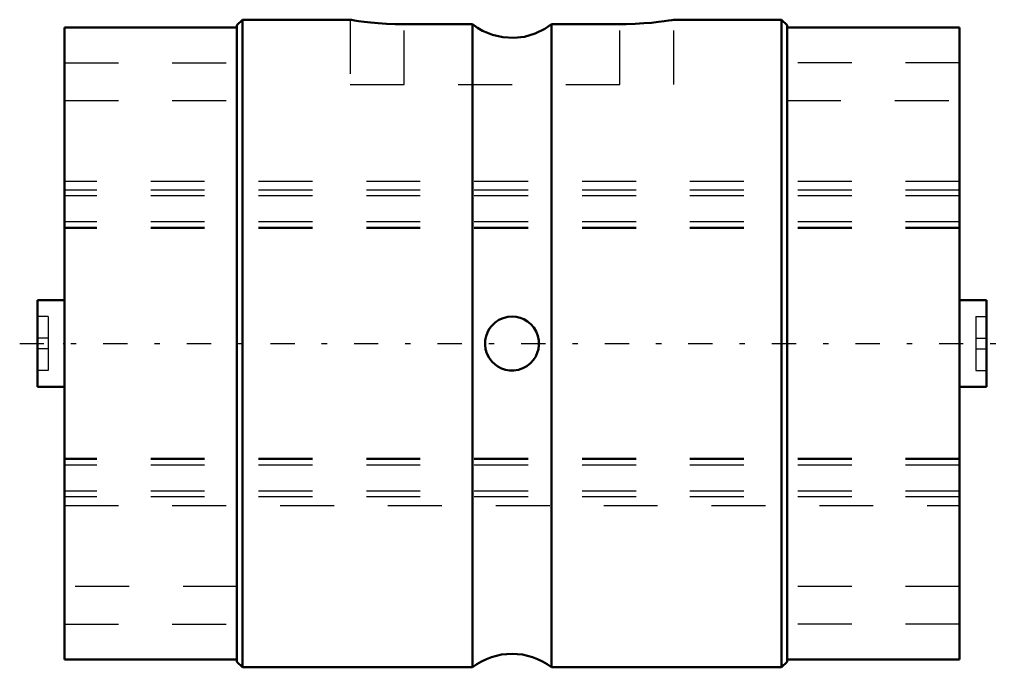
# Model space of a CAD drawing. Header units: millimetres. Extents: x -0.8 to 17.4, y -6 to 6.
import ezdxf

# ---------------------------------------------------------------- set-up
doc = ezdxf.new("R2010")
doc.units = ezdxf.units.MM
doc.linetypes.add('Center', pattern=[1.5, 0.45, -0.5, 0.05, -0.5])
doc.linetypes.add('Dashed', pattern=[2, 1, -1])
for name, color, linetype, lineweight in [('2d ConnectionPoints', 7, 'Continuous', 50), ('AM_0', 7, 'Continuous', 50), ('AM_7', 7, 'Center', 25), ('AM_9', 6, 'Dashed', 25)]:
    doc.layers.add(name, color=color, linetype=linetype, lineweight=lineweight)

# ---------------------------------------------------------------- blocks, each defined once
blk = doc.blocks.new('1_1LT6X_Cylindar_0_in_LT6X_16_6L_00__0')
at = {"layer": 'AM_0'}
for p, q in [((0, 5.858), (0, -5.858)), ((3.2, 5.858), (0, 5.858)), ((3.3, 6), (3.2, 5.9)), ((3.2, 5.9), (3.2, -5.9)), ((5.303, 6), (3.3, 6)), ((3.3, 6), (3.3, -6)), ((7.567, 5.916), (6.3, 5.916)), ((7.567, -6), (7.567, 5.916)), ((10.3, 5.916), (9.033, 5.916)), ((9.033, 5.916), (9.033, -6)), ((13.3, 6), (11.297, 6)), ((13.4, 5.9), (13.3, 6)), ((13.3, 6), (13.3, -6)), ((13.4, 5.9), (13.4, -5.9)), ((13.4, 5.858), (16.6, 5.858)), ((16.6, 5.858), (16.6, -5.858)), ((0, 0.8), (-0.5, 0.8)), ((-0.5, 0.8), (-0.5, -0.8)), ((17.1, 0.8), (16.6, 0.8)), ((17.1, 0.8), (17.1, -0.8)), ((-0.5, -0.8), (0, -0.8)), ((16.6, -0.8), (17.1, -0.8)), ((0, -5.858), (3.2, -5.858)), ((3.2, -5.9), (3.3, -6)), ((3.3, -6), (7.567, -6)), ((9.033, -6), (13.3, -6)), ((13.3, -6), (13.4, -5.9)), ((16.6, -5.858), (13.4, -5.858))]:
    blk.add_line(p, q, dxfattribs=at)
for points in [[(6.3, 5.916), (6.136, 5.918), (5.972, 5.925), (5.821, 5.935), (5.68, 5.948), (5.559, 5.962), (5.456, 5.976), (5.379, 5.987), (5.326, 5.996), (5.302, 6), (5.3, 6)], [(9.033, 5.916), (8.91, 5.832), (8.727, 5.742), (8.532, 5.685), (8.333, 5.663), (8.133, 5.674), (7.938, 5.719), (7.755, 5.795), (7.658, 5.851), (7.567, 5.916)], [(11.3, 6), (11.294, 5.999), (11.263, 5.994), (11.204, 5.985), (11.122, 5.973), (11.014, 5.959), (10.888, 5.945), (10.742, 5.933), (10.587, 5.923), (10.418, 5.917), (10.3, 5.916)], [(7.988, -0.391), (7.926, -0.332), (7.875, -0.264), (7.836, -0.187), (7.811, -0.103), (7.801, -0.022), (7.804, 0.06), (7.818, 0.133), (7.843, 0.202), (7.879, 0.269), (7.924, 0.33), (7.985, 0.388), (8.055, 0.436), (8.134, 0.472), (8.22, 0.494), (8.3, 0.5), (8.38, 0.493), (8.453, 0.476), (8.522, 0.448), (8.589, 0.408), (8.648, 0.359), (8.703, 0.295), (8.748, 0.223), (8.78, 0.141), (8.797, 0.055), (8.799, -0.024), (8.789, -0.103), (8.769, -0.173), (8.739, -0.24), (8.696, -0.305), (8.644, -0.363), (8.576, -0.417), (8.5, -0.458), (8.418, -0.486), (8.332, -0.499), (8.254, -0.498), (8.177, -0.485), (8.106, -0.461), (8.04, -0.427), (7.988, -0.391)]]:
    blk.add_lwpolyline(points, dxfattribs=at)
blk.add_arc((8.3, -6.95), 1.2, 52.3415, 127.6585, dxfattribs=at)
at = {"layer": 'AM_7'}
blk.add_line((-0.83, 0), (17.43, 0), dxfattribs=at)
at = {"layer": 'AM_9'}
for p, q in [((5.3, 6), (5.3, 4.8)), ((6.3, 4.8), (6.3, 5.916)), ((10.3, 4.8), (10.3, 5.916)), ((11.3, 4.8), (11.3, 6)), ((0, 5.2), (3.2, 5.2)), ((16.6, 5.2), (13.4, 5.2)), ((5.3, 4.8), (11.3, 4.8)), ((0, 4.5), (3.2, 4.5)), ((13.4, 4.5), (16.6, 4.5)), ((16.6, 3), (0, 3)), ((16.6, 2.844), (0, 2.844)), ((16.6, 2.734), (0, 2.734)), ((16.6, 2.252), (0, 2.252)), ((16.6, 2.147), (0, 2.147)), ((16.6, 2.133), (0, 2.133)), ((-0.3, 0.5), (-0.5, 0.5)), ((-0.3, 0.5), (-0.3, -0.5)), ((16.9, 0.5), (17.1, 0.5)), ((16.9, 0.5), (16.9, -0.5)), ((-0.3, 0.1), (-0.5, 0.1)), ((8.8, 0), (8.799, 0.025)), ((8.8, -0.009), (8.8, 0)), ((16.9, 0.1), (17.1, 0.1)), ((-0.3, -0.1), (-0.5, -0.1)), ((16.9, -0.1), (17.1, -0.1)), ((7.932, -0.339), (7.944, -0.351)), ((7.944, -0.351), (7.967, -0.373)), ((-0.3, -0.5), (-0.5, -0.5)), ((7.967, -0.373), (7.995, -0.396)), ((7.986, -0.389), (8.047, -0.431)), ((16.9, -0.5), (17.1, -0.5)), ((16.6, -2.133), (0, -2.133)), ((16.6, -2.147), (0, -2.147)), ((16.6, -2.252), (0, -2.252)), ((16.6, -2.734), (0, -2.734)), ((16.6, -2.844), (0, -2.844)), ((0, -3), (16.6, -3)), ((3.2, -4.5), (0, -4.5)), ((16.6, -4.5), (13.4, -4.5)), ((0, -5.2), (3.2, -5.2)), ((16.6, -5.2), (13.4, -5.2))]:
    blk.add_line(p, q, dxfattribs=at)
blk = doc.blocks.new('2_1LT6X_16_6Shaft_0_in_LT6X_16_6L_00__0')
at = {"layer": 'AM_9'}
for p, q in [((16.6, 3), (0, 3)), ((16.6, 2.844), (0, 2.844)), ((16.6, 2.734), (0, 2.734)), ((16.6, 2.252), (0, 2.252)), ((16.6, 2.147), (0, 2.147)), ((16.6, 2.133), (0, 2.133)), ((16.6, -2.133), (0, -2.133)), ((16.6, -2.147), (0, -2.147)), ((16.6, -2.252), (0, -2.252)), ((16.6, -2.734), (0, -2.734)), ((16.6, -2.844), (0, -2.844)), ((0, -3), (16.6, -3))]:
    blk.add_line(p, q, dxfattribs=at)

msp = doc.modelspace()

# ---------------------------------------------------------------- linework, layer by layer
at = {"layer": '2d ConnectionPoints'}
msp.add_point((0, 0), dxfattribs=at)

# ---------------------------------------------------------------- block references
for name in ['1_1LT6X_Cylindar_0_in_LT6X_16_6L_00__0', '2_1LT6X_16_6Shaft_0_in_LT6X_16_6L_00__0']:
    msp.add_blockref(name, (0, 0))

doc.saveas('drawing.dxf')
